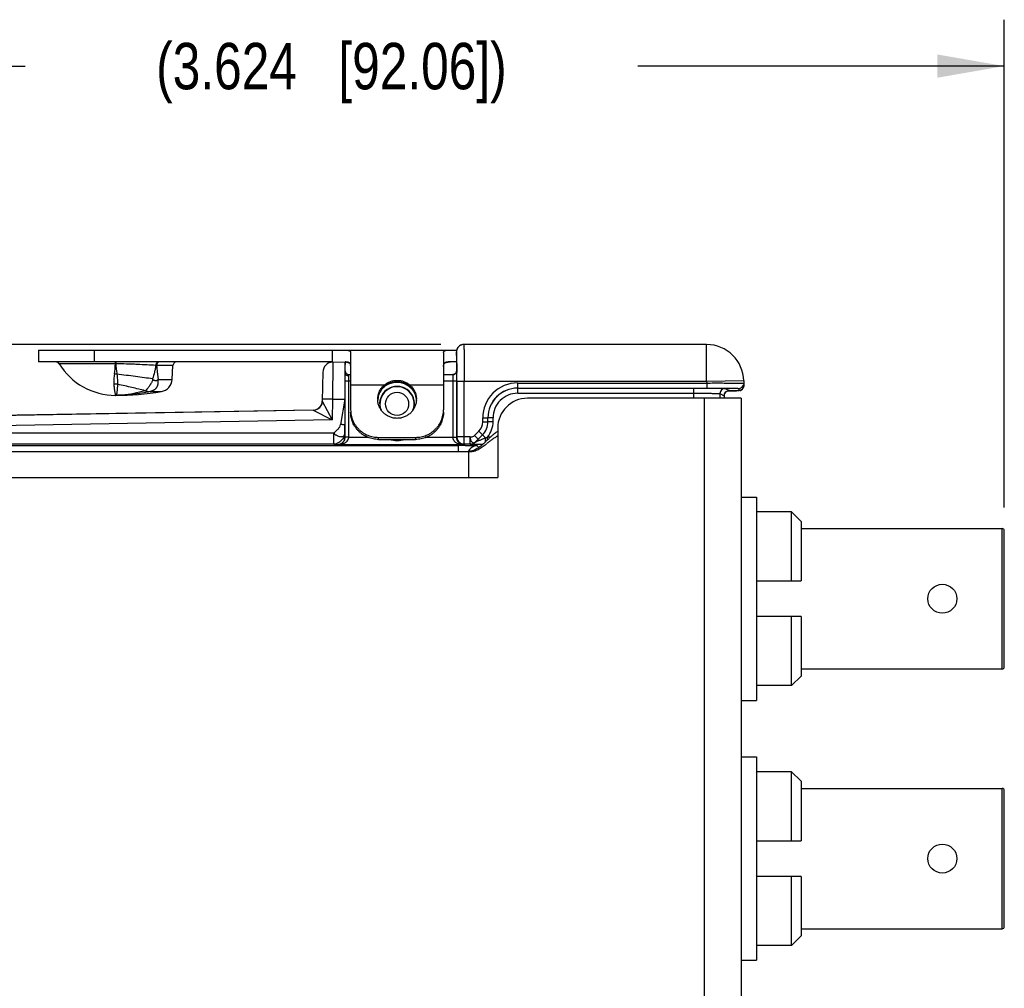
# Model space of a CAD drawing. Header units: inches. Extents: x 0 to 22, y 0 to 17.
# Tile 5 of 30: x 7.7 to 10.3, y 7.6 to 10.2. Entities that reach past the tile are written whole.
import ezdxf

# ---------------------------------------------------------------- set-up
doc = ezdxf.new("R2010")
doc.units = ezdxf.units.IN
doc.header["$LTSCALE"] = 1.21
doc.header["$MEASUREMENT"] = 0
doc.layers.get('0').update_dxf_attribs({"linetype": 'CONTINUOUS'})
for name, color, linetype in [('02___PRT_ALL_AXES', 7, 'CONTINUOUS'), ('03___PRT_ALL_CURVES', 7, 'CONTINUOUS'), ('DIMENSIONS', 7, 'CONTINUOUS'), ('FEATURES', 7, 'CONTINUOUS')]:
    doc.layers.add(name, color=color, linetype=linetype)
doc.styles.get("Standard").update_dxf_attribs({"font": 'txt', "width": 0.8})
doc.dimstyles.new('DIMSTYLE_1', dxfattribs={"dimtxt": 0.125, "dimasz": 0.18, "dimexe": 0.125, "dimexo": 0.0625, "dimgap": 0.0625, "dimtad": 0, "dimtih": 1, "dimtoh": 1, "dimdec": 3, "dimzin": 4, "dimdsep": 46, "dimtxsty": 'STANDARD', "dimblk": '_FILLED', "dimblk1": '_FILLED', "dimblk2": '_FILLED', "dimcen": 0.09, "dimadec": 0, "dimazin": 0, "dimtp": 0.001, "dimtm": 0.001, "dimtfac": 1, "dimtdec": 3, "dimtofl": 0, "dimtmove": 0, "dimatfit": 3, "dimldrblk": '_FILLED', "dimfxl": 1, "dimtolj": 1, "dimtzin": 4, "dimarcsym": 0})

# ---------------------------------------------------------------- blocks, each defined once
blk = doc.blocks.new('_FILLED')
at = {"color": 0, "linetype": 'BYBLOCK'}
blk.add_solid([(0, 0), (-1, 0.174), (-1, -0.174)], dxfattribs=at)
blk = doc.blocks.new('*D0')
at = {"layer": 'DIMENSIONS', "color": 2, "linetype": 'CONTINUOUS'}
for p, q in [((6.6806, 7.1658), (6.6806, 10.1624)), ((10.305, 8.848), (10.305, 10.1624)), ((6.6806, 10.0374), (7.6678, 10.0374)), ((10.305, 10.0374), (9.3178, 10.0374))]:
    blk.add_line(p, q, dxfattribs=at)
at = {"layer": 'DIMENSIONS', "color": 2, "linetype": 'CONTINUOUS', "xscale": 0.18, "yscale": 0.18, "zscale": 0.18, "rotation": 180}
blk.add_blockref('_FILLED', (6.6806, 10.0374), dxfattribs=at)
at = {"layer": 'DIMENSIONS', "color": 2, "linetype": 'CONTINUOUS', "xscale": 0.18, "yscale": 0.18, "zscale": 0.18}
blk.add_blockref('_FILLED', (10.305, 10.0374), dxfattribs=at)
at = {"layer": 'DIMENSIONS', "color": 2, "linetype": 'CONTINUOUS', "insert": (8.4928, 10.0999), "char_height": 0.125, "width": 1.525, "attachment_point": 2, "line_spacing_factor": 0.9}
blk.add_mtext('(3.624{\\Ftxt.shx;\\W1.000000;\\H0.125000; }[92.06])', dxfattribs=at)
blk = doc.blocks.new('*D3')
at = {"layer": 'DIMENSIONS', "color": 2, "linetype": 'CONTINUOUS'}
for p, q in [((8.787, 9.2874), (5.8056, 9.2874)), ((5.9306, 9.2874), (5.9306, 8.2132)), ((5.9306, 6.8889), (5.9306, 7.9632)), ((6.6181, 6.8889), (5.8056, 6.8889))]:
    blk.add_line(p, q, dxfattribs=at)
at = {"layer": 'DIMENSIONS', "color": 2, "linetype": 'CONTINUOUS', "xscale": 0.18, "yscale": 0.18, "zscale": 0.18}
for p, rotation in [((5.9306, 9.2874), 90), ((5.9306, 6.8889), 269.999904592)]:
    blk.add_blockref('_FILLED', p, dxfattribs=dict(at, rotation=rotation))
at = {"layer": 'DIMENSIONS', "color": 2, "linetype": 'CONTINUOUS', "insert": (5.9306, 8.1507), "char_height": 0.125, "width": 1.325, "attachment_point": 2, "line_spacing_factor": 0.9}
blk.add_mtext('2.399{\\Ftxt.shx;\\W1.000000;\\H0.125000; }[60.92]', dxfattribs=at)

msp = doc.modelspace()

# ---------------------------------------------------------------- linework, layer by layer
at = {"color": 7, "linetype": 'CONTINUOUS'}
for p, q in [((9.5033, 9.2874), (8.8495, 9.2874)), ((9.5033, 9.1874), (9.5033, 9.2874)), ((8.8295, 9.2574), (8.8295, 9.2674)), ((8.8295, 9.2674), (8.8298, 9.2575)), ((8.8295, 9.2574), (8.8295, 9.2574)), ((8.8298, 9.2575), (8.8302, 9.2159)), ((7.9113, 9.2356), (7.7594, 9.2356)), ((7.9113, 9.2404), (7.9113, 9.2398)), ((7.9119, 9.2356), (7.9113, 9.2356)), ((7.9118, 9.2404), (7.9119, 9.2356)), ((8.0661, 9.2309), (8.0219, 9.2309)), ((8.4962, 9.2398), (8.4954, 9.1398)), ((8.4962, 9.2398), (8.5296, 9.2404)), ((8.5296, 9.2104), (8.5296, 9.2404)), ((8.4697, 9.2133), (8.4683, 9.1348)), ((8.5295, 9.1894), (8.5296, 9.2103)), ((8.5395, 9.1894), (8.5396, 9.2026)), ((8.5396, 9.2026), (8.5396, 9.2064)), ((8.5396, 9.2064), (8.5446, 9.2064)), ((8.7946, 9.2064), (8.8199, 9.2064)), ((8.8195, 9.206), (8.8197, 9.1894)), ((8.8249, 9.2078), (8.8232, 9.2072)), ((8.8295, 9.2158), (8.8295, 9.2157)), ((8.8295, 9.2157), (8.8297, 9.1894)), ((8.8302, 9.2159), (8.8302, 9.2117)), ((8.0262, 9.1933), (8.0641, 9.1933)), ((8.5295, 9.0376), (8.5295, 9.1894)), ((8.5295, 9.1894), (8.5446, 9.1894)), ((8.5395, 9.0376), (8.5395, 9.1894)), ((8.7946, 9.1894), (8.8297, 9.1894)), ((8.8197, 9.1894), (8.8197, 9.0376)), ((8.8297, 9.1894), (8.8297, 9.0376)), ((8.8302, 9.1874), (8.8302, 9.0387)), ((9.5033, 9.1874), (8.8302, 9.1874)), ((8.8502, 9.0187), (8.8502, 9.1874)), ((8.9942, 9.1836), (8.9942, 9.1699)), ((8.9942, 9.1836), (9.5034, 9.1836)), ((9.6033, 9.1892), (9.5033, 9.1874)), ((9.5033, 9.1874), (9.5034, 9.1836)), ((9.5034, 9.1836), (9.5034, 9.1699)), ((9.6034, 9.1831), (9.6024, 9.1776)), ((9.6033, 9.1892), (9.6035, 9.177)), ((7.9119, 9.1504), (7.9116, 9.1504)), ((7.9119, 9.1504), (7.9116, 9.1504)), ((7.9919, 9.1628), (8.0046, 9.1608)), ((8.0046, 9.1608), (8.0046, 9.1606)), ((8.0046, 9.1606), (8.0349, 9.1606)), ((8.6303, 9.1691), (8.6303, 9.1692)), ((8.7089, 9.1691), (8.7089, 9.1692)), ((8.9942, 9.1699), (9.5034, 9.1699)), ((8.9944, 9.156), (8.9944, 9.1698)), ((8.9944, 9.156), (9.4692, 9.156)), ((9.4692, 9.1424), (9.4692, 9.1698)), ((9.5034, 9.1699), (9.5116, 9.1698)), ((9.5035, 9.1697), (9.5152, 9.1697)), ((9.5392, 9.1553), (9.5392, 9.1424)), ((9.5392, 9.1553), (9.5509, 9.1494)), ((9.5509, 9.1494), (9.5509, 9.1424)), ((9.5509, 9.1494), (9.5509, 9.1494)), ((9.553, 9.1691), (9.5647, 9.1632)), ((9.5601, 9.1624), (9.5722, 9.1625)), ((9.5632, 9.1624), (9.5603, 9.1624)), ((9.5647, 9.1632), (9.5628, 9.1631)), ((9.5645, 9.1625), (9.5632, 9.1624)), ((9.5722, 9.1625), (9.5797, 9.1626)), ((9.5797, 9.1626), (9.5835, 9.1627)), ((9.5896, 9.1691), (9.5897, 9.163)), ((8.4683, 9.1348), (8.4945, 9.0841)), ((8.4954, 9.1398), (8.4684, 9.1403)), ((8.4954, 9.1398), (8.4945, 9.0841)), ((8.4954, 9.1398), (8.5288, 9.1404)), ((8.5288, 9.1404), (8.5176, 9.072)), ((8.5288, 9.1404), (8.5289, 9.072)), ((8.4438, 9.1108), (6.8943, 9.0837)), ((8.4438, 9.1102), (6.8943, 9.0832)), ((8.4438, 9.1102), (8.4945, 9.0841)), ((8.4945, 9.0841), (6.8948, 9.0562)), ((8.5291, 9.0485), (8.5289, 9.072)), ((8.9004, 9.0793), (8.9004, 9.0899)), ((8.9004, 9.0899), (8.9142, 9.0899)), ((8.9004, 9.0793), (8.9142, 9.0793)), ((8.9142, 9.0793), (8.9142, 9.0899)), ((8.9142, 9.0899), (8.9144, 9.0898)), ((8.9142, 9.0793), (8.9144, 9.0792)), ((8.9144, 9.0792), (8.9144, 9.0898)), ((8.9281, 9.0898), (8.9144, 9.0898)), ((8.9281, 9.0792), (8.9144, 9.0792)), ((8.9281, 9.0792), (8.9281, 9.0898)), ((8.4991, 9.0485), (6.9508, 9.0485)), ((8.4991, 9.0185), (8.4991, 9.0485)), ((8.5291, 9.0485), (8.5292, 9.0382)), ((8.8779, 9.0418), (8.8898, 9.0537)), ((8.8804, 9.0245), (8.8997, 9.0439)), ((8.8877, 9.032), (8.8996, 9.0439)), ((8.8898, 9.0537), (8.8996, 9.0439)), ((8.8996, 9.0439), (8.8997, 9.0439)), ((8.9078, 9.0357), (8.8997, 9.0439)), ((8.4991, 9.0185), (6.9508, 9.0185)), ((8.4991, 9.0185), (8.5092, 9.0182)), ((8.5098, 9.0171), (8.5092, 9.0182)), ((8.8494, 9.0171), (8.5098, 9.0171)), ((8.5295, 9.0376), (8.5292, 9.0382)), ((8.5295, 9.0361), (8.5295, 9.0376)), ((8.5395, 9.0376), (8.5295, 9.0376)), ((8.5395, 9.0371), (8.5295, 9.0375)), ((8.5918, 9.0371), (8.5395, 9.0371)), ((8.8197, 9.0371), (8.7474, 9.0371)), ((8.8197, 9.0376), (8.8297, 9.0376)), ((8.8197, 9.0371), (8.8297, 9.0373)), ((8.8302, 9.0387), (8.8297, 9.0376)), ((8.8297, 9.0376), (8.8297, 9.0361)), ((8.8302, 9.0385), (8.8302, 9.0387)), ((8.8662, 9.0387), (8.8302, 9.0387)), ((8.8502, 9.0187), (8.8465, 9.019)), ((8.8502, 9.0187), (8.8494, 9.0171)), ((8.8662, 9.0187), (8.8502, 9.0187)), ((8.8662, 9.0187), (8.8662, 9.0387)), ((8.8662, 9.0187), (8.8662, 9.0187)), ((8.8779, 9.0418), (8.8877, 9.032)), ((8.8803, 9.0245), (8.8877, 9.032)), ((8.8804, 9.0245), (8.8803, 9.0245)), ((8.9131, 9.0304), (8.9131, 9.0381)), ((8.9216, 9.0381), (8.9131, 9.0381)), ((6.9523, 9.0157), (8.835, 9.0157)), ((8.835, 8.9994), (8.835, 9.0157)), ((8.885, 9.0148), (8.8899, 9.0099)), ((9.5966, 8.8764), (9.6376, 8.8764)), ((9.6376, 8.8764), (9.6376, 8.3284)), ((9.7315, 8.8364), (9.6376, 8.8364)), ((9.7315, 8.6504), (9.7315, 8.8364)), ((9.7576, 8.8109), (9.7315, 8.8364)), ((9.7576, 8.8109), (9.7576, 8.6504)), ((9.7576, 8.7914), (10.2991, 8.7914)), ((10.2991, 8.4134), (10.2991, 8.7914)), ((10.305, 8.4194), (10.305, 8.7855)), ((9.6376, 8.6504), (9.7576, 8.6504)), ((9.7576, 8.5544), (9.6376, 8.5544)), ((9.7315, 8.3684), (9.7315, 8.5544)), ((9.7576, 8.5544), (9.7576, 8.3939)), ((9.7576, 8.4134), (10.2991, 8.4134)), ((9.7576, 8.3939), (9.7315, 8.3684)), ((9.7315, 8.3684), (9.6376, 8.3684)), ((9.5966, 8.3284), (9.6376, 8.3284)), ((9.5966, 8.1764), (9.6376, 8.1764)), ((9.6376, 8.1764), (9.6376, 7.6284)), ((9.7315, 8.1364), (9.6376, 8.1364)), ((9.7315, 7.9504), (9.7315, 8.1364)), ((9.7576, 8.1109), (9.7315, 8.1364)), ((9.7576, 8.1109), (9.7576, 7.9504)), ((9.7576, 8.0914), (10.2991, 8.0914)), ((10.2991, 7.7134), (10.2991, 8.0914)), ((10.305, 7.7194), (10.305, 8.0855)), ((9.6376, 7.9504), (9.7576, 7.9504)), ((9.7576, 7.8544), (9.6376, 7.8544)), ((9.7315, 7.6684), (9.7315, 7.8544)), ((9.7576, 7.8544), (9.7576, 7.6939)), ((9.7576, 7.6939), (9.7315, 7.6684)), ((9.7576, 7.7134), (10.2991, 7.7134)), ((9.7315, 7.6684), (9.6376, 7.6684)), ((9.5966, 7.6284), (9.6376, 7.6284))]:
    msp.add_line(p, q, dxfattribs=at)
at = {"color": 3, "linetype": 'CONTINUOUS'}
for p, q in [((9.5966, 9.1424), (9.0206, 9.1424)), ((9.4966, 9.1424), (9.4966, 5.9634)), ((9.5966, 9.1424), (9.5966, 5.9634)), ((8.9406, 9.0624), (8.9406, 8.9294)), ((6.9664, 8.9994), (8.8616, 8.9994)), ((8.8616, 8.9994), (8.8616, 8.9294)), ((6.9666, 8.9294), (8.9406, 8.9294))]:
    msp.add_line(p, q, dxfattribs=at)
at = {"color": 7, "linetype": 'CONTINUOUS'}
for points in [[(8.8495, 9.2874), (8.8476, 9.2873), (8.8457, 9.2871), (8.8439, 9.2866), (8.8422, 9.286), (8.8406, 9.2853), (8.8391, 9.2845), (8.8377, 9.2836), (8.8364, 9.2826), (8.8353, 9.2815), (8.8342, 9.2803), (8.8332, 9.2791), (8.8324, 9.2778), (8.8317, 9.2765), (8.831, 9.2751)], [(8.831, 9.2751), (8.8305, 9.2737), (8.8301, 9.2724), (8.8298, 9.271), (8.8296, 9.2698), (8.8295, 9.2685), (8.8295, 9.2674), (8.8295, 9.2664), (8.8295, 9.2157)], [(8.8295, 9.2158), (8.8292, 9.2136), (8.8277, 9.2104), (8.8248, 9.2078), (8.8215, 9.2065), (8.8199, 9.2064)], [(8.8277, 9.2104), (8.8277, 9.2104), (8.8249, 9.2078)], [(8.6303, 9.1691), (8.6372, 9.1756), (8.6478, 9.1818), (8.6598, 9.1854), (8.6696, 9.1863)], [(8.6696, 9.1863), (8.6796, 9.1854), (8.6916, 9.1817), (8.7022, 9.1754), (8.7089, 9.1691)], [(9.5971, 9.1651), (9.5998, 9.1673), (9.602, 9.1704), (9.6033, 9.1743), (9.6035, 9.177)], [(9.5509, 9.1494), (9.551, 9.1509), (9.5518, 9.1543), (9.5533, 9.1572), (9.5554, 9.1596), (9.5578, 9.1613), (9.5601, 9.1624)], [(9.5601, 9.1624), (9.562, 9.1629), (9.5629, 9.1631), (9.5631, 9.1631)], [(9.5923, 9.1632), (9.5945, 9.1638), (9.5971, 9.1651)]]:
    msp.add_lwpolyline(points, dxfattribs=at)
for centre, radius in [((8.6696, 9.1274), 0.0312), ((10.1381, 8.6024), 0.039), ((10.1381, 7.9024), 0.039)]:
    msp.add_circle(centre, radius, dxfattribs=at)
for centre, radius, start, end in [((8.8496, 9.2673), 0.0201, 126.0373, 143.8463), ((8.8496, 9.2673), 0.0201, 107.7556, 125.9236), ((8.8495, 9.2673), 0.0201, 90.0538, 107.6481), ((9.5033, 9.1874), 0.1, 1, 90), ((8.8496, 9.2674), 0.0201, 161.9995, 179.9428), ((8.8496, 9.2674), 0.0201, 143.9575, 161.891), ((7.7509, 9.2304), 0.01, 31.4985, 90), ((7.5243, 9.2619), 0.3878, 352.0387, 356.1115), ((6.7224, 9.2349), 1.1889, 0.0363, 0.2388), ((7.9985, 8.479), 0.7523, 88.2178, 88.3785), ((8.0761, 9.2304), 0.01, 90, 177), ((8.4967, 9.2128), 0.027, 90.9999, 178.9983), ((7.9019, 9.1344), 0.0741, 79.9641, 84.9601), ((8.5396, 9.2164), 0.01, 180, 270), ((8.8195, 9.2161), 0.0101, 270.169, 279.981), ((8.8198, 9.2158), 0.00966, 322.8502, 325.7716), ((8.8199, 9.2158), 0.00963, 325.8098, 336.9145), ((0.1553, 9.1878), 8.6749, 359.99753, 0.15769), ((7.9066, 9.1215), 0.0595, 80.0972, 90.0059), ((7.6949, 8.93), 0.4121, 39.6565, 39.9526), ((7.964, 9.2451), 0.0809, 318.9998, 320.2339), ((8.6674, 9.1364), 0.0495, 127.54, 130.7304), ((8.6718, 9.1365), 0.0495, 47.8262, 52.3022), ((8.9942, 9.0899), 0.0938, 89.9948, 179.9981), ((9.5896, 9.1829), 0.0138, 270.0054, 337.3547), ((7.9115, 9.4024), 0.252, 270.0789, 274.2022), ((8.0009, 9.3511), 0.1886, 266.8892, 267.2613), ((8.6684, 9.1356), 0.0508, 138.5174, 175.4388), ((8.6696, 9.1274), 0.047, 345.2935, 194.7065), ((8.6696, 9.1274), 0.0462, 338.0317, 201.9666), ((8.6672, 9.1367), 0.0492, 130.7264, 138.5618), ((8.6721, 9.1368), 0.049, 41.4238, 47.8376), ((8.6708, 9.1356), 0.0509, 4.5711, 41.4723), ((8.9942, 9.0899), 0.08, 89.9915, 179.9991), ((8.9944, 9.0898), 0.08, 89.9983, 179.9971), ((8.9944, 9.0898), 0.0662, 89.9953, 179.9978), ((9.553, 9.1553), 0.0138, 90.014, 179.993), ((9.5645, 9.1495), 0.0136, 155.131, 158.4595), ((9.5647, 9.1494), 0.0139, 137.5058, 155.0697), ((9.5646, 9.1495), 0.0137, 133.8316, 137.4644), ((9.5647, 9.1494), 0.0139, 114.4638, 133.7693), ((9.5646, 9.1496), 0.0136, 111.1816, 114.3852), ((9.5898, 9.1766), 0.0136, 291.9818, 294.1121), ((9.5897, 9.1768), 0.0139, 315.9552, 335.8572), ((9.5899, 9.1767), 0.0137, 335.9462, 342.0935), ((8.4434, 9.1358), 0.025, 270.9999, 358.9978), ((8.4434, 9.1352), 0.025, 270.9962, 330.7972), ((8.8642, 9.0793), 0.0362, 315.0025, 359.9975), ((8.8642, 9.0793), 0.05, 315.0019, 359.9981), ((8.8644, 9.0792), 0.05, 314.9975, 0.0025), ((8.8644, 9.0792), 0.0638, 319.8109, 359.9999), ((8.5096, 9.0376), 0.03, 359.008, 0.0009), ((8.8497, 9.0376), 0.03, 179.9996, 180.9915), ((8.8502, 9.0387), 0.02, 180.5145, 259.3305), ((8.8662, 9.0387), 0.02, 270.0043, 314.9957), ((8.8662, 9.0387), 0.02, 270.0043, 314.9957), ((8.2898, 10.4313), 1.5263, 293.8886, 294.1036), ((8.8351, 6.2072), 2.8085, 89.8296, 90.0011), ((8.8357, 6.4072), 2.6085, 89.63, 89.8304), ((8.8851, 8.9898), 0.0251, 144.0095, 156.8303), ((8.885, 8.9898), 0.025, 90.0198, 143.9975), ((10.2991, 8.7855), 0.00591, 360, 90), ((10.2991, 8.4194), 0.00591, 270, 0), ((10.2991, 8.0855), 0.00591, 360, 90), ((10.2991, 7.7194), 0.00591, 270, 0)]:
    msp.add_arc(centre, radius, start, end, dxfattribs=at)
at = {"color": 3, "linetype": 'CONTINUOUS'}
for centre, radius, start, end in [((9.0206, 9.0624), 0.08, 90, 180), ((9.0242, 8.9312), 0.1481, 124.3708, 127.3235), ((8.7027, 9.2376), 0.2952, 312.4873, 312.7156), ((8.5919, 9.357), 0.458, 312.7722, 313.3909), ((8.573, 9.4453), 0.5432, 307.8691, 308.1081), ((8.1344, 10.0037), 1.2532, 308.1319, 308.2857)]:
    msp.add_arc(centre, radius, start, end, dxfattribs=at)
at = {"color": 7, "linetype": 'CONTINUOUS'}
msp.add_ellipse((8.5297, 9.1404), major_axis=(0, 0.1), ratio=0.008726, start_param=6.383505, end_param=7.854134, dxfattribs=at)
for points, knots in [([(8.8495, 9.2874), (8.8496, 9.2874), (8.8495, 9.2872), (8.8496, 9.2869), (8.8496, 9.2862), (8.8497, 9.2854), (8.8497, 9.2843), (8.8497, 9.2825), (8.8498, 9.2795), (8.8498, 9.2753), (8.8499, 9.2703), (8.85, 9.2645), (8.85, 9.2579), (8.8501, 9.2507), (8.8501, 9.2398), (8.8502, 9.2252), (8.8502, 9.2067), (8.8502, 9.1939), (8.8502, 9.1874)], [0, 0, 0, 0, 0.001252, 0.004874, 0.010885, 0.019277, 0.030029, 0.043115, 0.076172, 0.118124, 0.168582, 0.227046, 0.292966, 0.365693, 0.444535, 0.617445, 0.805006, 1, 1, 1, 1]), ([(8.0198, 9.231), (8.0119, 9.2315), (7.9952, 9.2324), (7.9739, 9.2335), (7.9556, 9.2343), (7.9363, 9.235), (7.9217, 9.2354), (7.9119, 9.2356)], [0, 0, 0, 0, 0.218809, 0.463921, 0.593862, 0.727277, 1, 1, 1, 1]), ([(7.9119, 9.2356), (7.9123, 9.2308), (7.9131, 9.2213), (7.9142, 9.2119), (7.9149, 9.2074)], [0, 0, 0, 0, 0.514825, 1, 1, 1, 1]), ([(8.0198, 9.231), (8.0193, 9.2279), (8.0182, 9.2218), (8.0155, 9.2096), (8.0129, 9.2006), (8.0108, 9.1947)], [0, 0, 0, 0, 0.249996, 0.499966, 1, 1, 1, 1]), ([(8.0265, 9.2404), (8.0261, 9.2404), (8.0252, 9.2403), (8.0239, 9.2397), (8.0228, 9.2389), (8.0218, 9.2377), (8.021, 9.2363), (8.0203, 9.2346), (8.0199, 9.2329), (8.0198, 9.2316), (8.0198, 9.231)], [0, 0, 0, 0, 0.100605, 0.205668, 0.317879, 0.43887, 0.568975, 0.707309, 0.852072, 1, 1, 1, 1]), ([(8.0264, 9.2397), (8.0257, 9.2393), (8.0248, 9.2386), (8.0238, 9.2373), (8.0229, 9.2359), (8.0223, 9.2342), (8.022, 9.2324), (8.0219, 9.2314), (8.0219, 9.2309)], [0, 0, 0, 0, 0.220187, 0.338776, 0.462917, 0.725343, 0.86203, 1, 1, 1, 1]), ([(8.0219, 9.2309), (8.0224, 9.2246), (8.0232, 9.2152), (8.0248, 9.2026), (8.0257, 9.1964), (8.0262, 9.1933)], [0, 0, 0, 0, 0.502444, 0.75207, 1, 1, 1, 1]), ([(8.029, 9.2404), (8.0286, 9.2404), (8.0276, 9.2403), (8.0268, 9.2399), (8.0264, 9.2397)], [0, 0, 0, 0, 0.491068, 1, 1, 1, 1]), ([(7.9085, 9.2082), (7.9081, 9.2057), (7.9075, 9.2009), (7.9069, 9.195), (7.9065, 9.1904), (7.9064, 9.1872), (7.9064, 9.1841), (7.9065, 9.182), (7.9065, 9.181)], [0, 0, 0, 0, 0.275452, 0.534401, 0.657421, 0.776029, 0.890204, 1, 1, 1, 1]), ([(8.0108, 9.1947), (8.0035, 9.1958), (7.9884, 9.198), (7.965, 9.2011), (7.9402, 9.2043), (7.9234, 9.2063), (7.9149, 9.2074)], [0, 0, 0, 0, 0.227444, 0.473727, 0.733305, 1, 1, 1, 1]), ([(7.9149, 9.2074), (7.9152, 9.2049), (7.9158, 9.2), (7.9164, 9.194), (7.9167, 9.1894), (7.9169, 9.1862), (7.9169, 9.1831), (7.9168, 9.1811), (7.9168, 9.1801)], [0, 0, 0, 0, 0.278024, 0.539869, 0.663578, 0.78183, 0.894135, 1, 1, 1, 1]), ([(8.5396, 9.2026), (8.5383, 9.2026), (8.5358, 9.203), (8.5325, 9.2047), (8.5302, 9.2072), (8.5296, 9.2094), (8.5296, 9.2104)], [0, 0, 0, 0, 0.277863, 0.540785, 0.77975, 1, 1, 1, 1]), ([(8.8199, 9.2064), (8.8198, 9.2064), (8.8195, 9.2064), (8.8195, 9.2061), (8.8195, 9.206)], [0, 0, 0, 0, 0.500188, 1, 1, 1, 1]), ([(8.8212, 9.2061), (8.8225, 9.2064), (8.8249, 9.2072), (8.8268, 9.209), (8.8275, 9.2099)], [0, 0, 0, 0, 0.502748, 1, 1, 1, 1]), ([(7.9065, 9.181), (7.9068, 9.1774), (7.9073, 9.1723), (7.9081, 9.1658), (7.9087, 9.1618), (7.9093, 9.1584), (7.9099, 9.1556), (7.9103, 9.1537), (7.9107, 9.1524), (7.9108, 9.1519), (7.9109, 9.1517)], [0, 0, 0, 0, 0.365736, 0.520959, 0.656963, 0.773264, 0.869435, 0.945092, 0.975151, 1, 1, 1, 1]), ([(7.9168, 9.1801), (7.9166, 9.1779), (7.9163, 9.1736), (7.9159, 9.1684), (7.9156, 9.1647), (7.9154, 9.1623), (7.9151, 9.16), (7.9148, 9.158), (7.9146, 9.1563), (7.9143, 9.1547), (7.9139, 9.1534), (7.9136, 9.1524), (7.9132, 9.1516), (7.9129, 9.1512), (7.9126, 9.1508), (7.9123, 9.1506), (7.9119, 9.1504), (7.9117, 9.1504), (7.9116, 9.1504)], [0, 0, 0, 0, 0.221858, 0.416322, 0.502972, 0.582467, 0.654746, 0.719773, 0.777541, 0.828075, 0.871467, 0.907926, 0.937842, 0.95058, 0.962018, 0.981833, 0.990932, 1, 1, 1, 1]), ([(7.9907, 9.1628), (7.985, 9.1643), (7.9733, 9.1673), (7.9552, 9.1716), (7.9362, 9.1759), (7.9233, 9.1787), (7.9168, 9.1801)], [0, 0, 0, 0, 0.231262, 0.477986, 0.735848, 1, 1, 1, 1]), ([(8.0122, 9.1931), (8.0115, 9.1913), (8.0104, 9.1888), (8.0087, 9.1856), (8.0074, 9.1832), (8.006, 9.1809), (8.0045, 9.1787), (8.0032, 9.1766), (8.0014, 9.174), (7.9992, 9.1709), (7.997, 9.1681), (7.9953, 9.1662), (7.9942, 9.1649), (7.9931, 9.1637), (7.9923, 9.1631), (7.9919, 9.1628)], [0, 0, 0, 0, 0.150888, 0.225709, 0.299703, 0.372533, 0.443758, 0.512952, 0.579818, 0.70548, 0.818641, 0.869895, 0.917311, 0.960717, 1, 1, 1, 1]), ([(8.025, 9.192), (8.0252, 9.1911), (8.0253, 9.1893), (8.0255, 9.1865), (8.0255, 9.1843), (8.0253, 9.1825), (8.0251, 9.1808), (8.0248, 9.1791), (8.0244, 9.1775), (8.0241, 9.1763), (8.0237, 9.1751), (8.0231, 9.1739), (8.0225, 9.1728), (8.0219, 9.1717), (8.0212, 9.1706), (8.0205, 9.1696), (8.0197, 9.1686), (8.0188, 9.1677), (8.0178, 9.1668), (8.0168, 9.166), (8.0157, 9.1652), (8.0146, 9.1645), (8.0134, 9.1639), (8.0122, 9.1633), (8.011, 9.1627), (8.0085, 9.1617), (8.0063, 9.1611), (8.0046, 9.1608)], [0, 0, 0, 0, 0.066021, 0.130759, 0.194255, 0.22561, 0.256711, 0.317967, 0.34808, 0.378013, 0.408024, 0.438336, 0.468746, 0.498855, 0.528515, 0.558186, 0.58839, 0.619034, 0.649827, 0.681049, 0.712899, 0.744913, 0.776894, 0.808944, 0.841024, 0.873052, 1, 1, 1, 1]), ([(8.0122, 9.1931), (8.0123, 9.1929), (8.0125, 9.1927), (8.0129, 9.1924), (8.0133, 9.1921), (8.0138, 9.1918), (8.0145, 9.1915), (8.0156, 9.1911), (8.017, 9.1907), (8.0188, 9.1905), (8.0202, 9.1904), (8.0213, 9.1905), (8.0221, 9.1906), (8.0229, 9.1908), (8.0239, 9.1911), (8.0247, 9.1916), (8.025, 9.192)], [0, 0, 0, 0, 0.034956, 0.069496, 0.103695, 0.137448, 0.203931, 0.269449, 0.397778, 0.522557, 0.643908, 0.703433, 0.762314, 0.820694, 0.878986, 1, 1, 1, 1]), ([(8.6696, 9.1864), (8.6667, 9.1864), (8.6609, 9.186), (8.6538, 9.1843), (8.6484, 9.1822), (8.6445, 9.1804), (8.6408, 9.1782), (8.6384, 9.1766), (8.6373, 9.1757)], [0, 0, 0, 0, 0.251724, 0.502364, 0.627125, 0.751536, 0.875753, 1, 1, 1, 1]), ([(8.702, 9.1756), (8.7009, 9.1765), (8.6985, 9.1782), (8.6948, 9.1803), (8.6909, 9.1822), (8.6855, 9.1843), (8.6784, 9.186), (8.6725, 9.1864), (8.6696, 9.1864)], [0, 0, 0, 0, 0.124254, 0.248473, 0.372881, 0.497639, 0.748273, 1, 1, 1, 1]), ([(9.5034, 9.1836), (9.5099, 9.1836), (9.5227, 9.1837), (9.5412, 9.1837), (9.5558, 9.1836), (9.5666, 9.1836), (9.5739, 9.1836), (9.5805, 9.1835), (9.5863, 9.1835), (9.5913, 9.1835), (9.5955, 9.1834), (9.5984, 9.1833), (9.6003, 9.1833), (9.6014, 9.1833), (9.6022, 9.1832), (9.6029, 9.1832), (9.6032, 9.1831), (9.6034, 9.1832), (9.6034, 9.1831)], [0, 0, 0, 0, 0.194983, 0.382528, 0.555407, 0.634234, 0.706957, 0.772868, 0.831336, 0.881796, 0.92376, 0.956828, 0.969924, 0.980684, 0.989083, 0.995104, 0.998736, 1, 1, 1, 1]), ([(7.9109, 9.1517), (7.911, 9.1515), (7.9111, 9.1512), (7.9112, 9.1509), (7.9113, 9.1507), (7.9114, 9.1506), (7.9115, 9.1505), (7.9115, 9.1504), (7.9116, 9.1504), (7.9116, 9.1504)], [0, 0, 0, 0, 0.399105, 0.559656, 0.69452, 0.804197, 0.889674, 0.953129, 1, 1, 1, 1]), ([(8.0046, 9.1606), (7.997, 9.1589), (7.9816, 9.156), (7.9584, 9.1528), (7.9352, 9.1509), (7.9196, 9.1504), (7.9119, 9.1504)], [0, 0, 0, 0, 0.25126, 0.501248, 0.750615, 1, 1, 1, 1]), ([(7.9907, 9.1628), (7.9808, 9.1597), (7.9607, 9.1546), (7.9402, 9.1518), (7.93, 9.1511)], [0, 0, 0, 0, 0.50412, 1, 1, 1, 1]), ([(8.6178, 9.1396), (8.618, 9.1423), (8.6188, 9.1477), (8.621, 9.1541), (8.6233, 9.1591), (8.626, 9.1638), (8.6285, 9.1671), (8.6303, 9.1691)], [0, 0, 0, 0, 0.249143, 0.498669, 0.623825, 0.749213, 1, 1, 1, 1]), ([(8.7089, 9.1691), (8.7107, 9.1671), (8.7132, 9.1638), (8.7159, 9.1591), (8.7182, 9.1541), (8.7204, 9.1477), (8.7212, 9.1423), (8.7214, 9.1396)], [0, 0, 0, 0, 0.250787, 0.376175, 0.501331, 0.750858, 1, 1, 1, 1]), ([(9.4692, 9.156), (9.4737, 9.156), (9.4825, 9.156), (9.4954, 9.156), (9.5072, 9.1559), (9.5176, 9.1558), (9.5253, 9.1557), (9.5303, 9.1556), (9.5333, 9.1556), (9.5357, 9.1555), (9.5374, 9.1555), (9.5385, 9.1553), (9.5391, 9.1554), (9.5392, 9.1553)], [0, 0, 0, 0, 0.192887, 0.378577, 0.550072, 0.700902, 0.825384, 0.876235, 0.918832, 0.952774, 0.977747, 0.993526, 1, 1, 1, 1]), ([(9.5116, 9.1698), (9.5168, 9.1698), (9.5269, 9.1698), (9.5415, 9.1698), (9.5549, 9.1697), (9.565, 9.1696), (9.5721, 9.1696), (9.5766, 9.1695), (9.5804, 9.1694), (9.5836, 9.1694), (9.5858, 9.1693), (9.5873, 9.1693), (9.5881, 9.1692), (9.5887, 9.1692), (9.5892, 9.1692), (9.5895, 9.1691), (9.5896, 9.1691), (9.5896, 9.1691)], [0, 0, 0, 0, 0.199842, 0.389399, 0.562219, 0.712418, 0.777405, 0.83489, 0.884387, 0.925473, 0.957801, 0.970594, 0.981102, 0.989303, 0.995184, 0.998738, 1, 1, 1, 1]), ([(9.5152, 9.1697), (9.5179, 9.1697), (9.523, 9.1696), (9.5304, 9.1696), (9.5368, 9.1695), (9.5422, 9.1694), (9.5465, 9.1693), (9.5495, 9.1693), (9.5512, 9.1692), (9.5521, 9.1692), (9.5526, 9.1691), (9.5529, 9.1691), (9.553, 9.1691)], [0, 0, 0, 0, 0.215721, 0.41031, 0.580887, 0.724936, 0.840329, 0.925368, 0.9561, 0.978822, 0.993458, 1, 1, 1, 1]), ([(9.5897, 9.163), (9.5897, 9.163), (9.5895, 9.163), (9.5893, 9.1629), (9.5887, 9.1629), (9.588, 9.1628), (9.5871, 9.1628), (9.5855, 9.1628), (9.5829, 9.1627), (9.5793, 9.1626), (9.575, 9.1626), (9.57, 9.1625), (9.5664, 9.1625), (9.5645, 9.1625)], [0, 0, 0, 0, 0.004336, 0.016713, 0.037238, 0.065877, 0.102576, 0.147248, 0.26007, 0.403268, 0.575477, 0.77503, 1, 1, 1, 1]), ([(8.4991, 9.0485), (8.5027, 9.0522), (8.5088, 9.0569), (8.5153, 9.0648), (8.5172, 9.0695), (8.5176, 9.072)], [0, 0, 0, 0, 0.509508, 0.757073, 1, 1, 1, 1]), ([(8.5289, 9.072), (8.5289, 9.0716), (8.5273, 9.0712), (8.5253, 9.0712), (8.5216, 9.0714), (8.519, 9.0717), (8.5176, 9.072)], [0, 0, 0, 0, 0.091544, 0.306667, 0.624996, 1, 1, 1, 1]), ([(8.4991, 9.0485), (8.5002, 9.0468), (8.5029, 9.0448), (8.5065, 9.0429), (8.5099, 9.0411), (8.514, 9.0394), (8.5188, 9.0387), (8.5231, 9.0393), (8.5266, 9.0413), (8.5287, 9.0446), (8.5291, 9.0472), (8.5291, 9.0485)], [0, 0, 0, 0, 0.163792, 0.24571, 0.323431, 0.466207, 0.59307, 0.702022, 0.798602, 0.894311, 1, 1, 1, 1]), ([(8.5291, 9.0485), (8.5291, 9.0478), (8.5289, 9.0463), (8.5282, 9.0428), (8.5265, 9.0383), (8.5232, 9.0333), (8.5192, 9.0285), (8.5144, 9.0244), (8.5093, 9.0212), (8.5042, 9.0192), (8.5007, 9.0186), (8.4991, 9.0185)], [0, 0, 0, 0, 0.045204, 0.103695, 0.229185, 0.35978, 0.498724, 0.63766, 0.769326, 0.8947, 1, 1, 1, 1]), ([(8.5092, 9.0182), (8.5118, 9.0182), (8.5171, 9.0192), (8.5238, 9.0236), (8.5282, 9.0303), (8.5292, 9.0356), (8.5292, 9.0382)], [0, 0, 0, 0, 0.250084, 0.500171, 0.750077, 1, 1, 1, 1]), ([(8.5098, 9.0171), (8.5128, 9.0172), (8.5191, 9.0179), (8.5265, 9.0205), (8.532, 9.0239), (8.5357, 9.0273), (8.5386, 9.0317), (8.5395, 9.0353), (8.5395, 9.0371)], [0, 0, 0, 0, 0.23567, 0.475478, 0.59908, 0.726739, 0.860347, 1, 1, 1, 1]), ([(8.5098, 9.0171), (8.5118, 9.0172), (8.5159, 9.0179), (8.5219, 9.0212), (8.5274, 9.0272), (8.5292, 9.0329), (8.5294, 9.0361)], [0, 0, 0, 0, 0.202148, 0.42011, 0.67547, 1, 1, 1, 1]), ([(8.6895, 9.0316), (8.6832, 9.0292), (8.6698, 9.0268), (8.6563, 9.0291), (8.65, 9.0315)], [0, 0, 0, 0, 0.49988, 1, 1, 1, 1]), ([(8.8197, 9.0371), (8.8197, 9.0353), (8.8206, 9.0317), (8.8235, 9.0273), (8.8272, 9.0239), (8.8327, 9.0205), (8.8401, 9.0179), (8.8463, 9.0172), (8.8494, 9.0171)], [0, 0, 0, 0, 0.139659, 0.273271, 0.400932, 0.524533, 0.764338, 1, 1, 1, 1]), ([(8.8297, 9.0361), (8.83, 9.0329), (8.8318, 9.0272), (8.8373, 9.0212), (8.8432, 9.0179), (8.8474, 9.0172), (8.8494, 9.0171)], [0, 0, 0, 0, 0.324542, 0.579903, 0.797862, 1, 1, 1, 1]), ([(8.8662, 9.0387), (8.8673, 9.0387), (8.8713, 9.0388), (8.8758, 9.0396), (8.8779, 9.0418)], [0, 0, 0, 0, 0.260379, 1, 1, 1, 1]), ([(8.8662, 9.0387), (8.8665, 9.0373), (8.8667, 9.0346), (8.8673, 9.0307), (8.8689, 9.0274), (8.8708, 9.0248), (8.8731, 9.023), (8.8757, 9.0224), (8.8783, 9.0228), (8.8797, 9.0239), (8.8803, 9.0245)], [0, 0, 0, 0, 0.163627, 0.319876, 0.463936, 0.591063, 0.70004, 0.797285, 0.890551, 1, 1, 1, 1]), ([(8.8998, 9.0181), (8.8978, 9.0181), (8.8939, 9.0181), (8.8881, 9.0182), (8.8826, 9.0182), (8.8776, 9.0183), (8.8738, 9.0183), (8.8711, 9.0184), (8.8695, 9.0184), (8.8682, 9.0185), (8.8672, 9.0185), (8.8666, 9.0186), (8.8662, 9.0186), (8.8662, 9.0187)], [0, 0, 0, 0, 0.179153, 0.352208, 0.516185, 0.667022, 0.799056, 0.855712, 0.904618, 0.944586, 0.974409, 0.993034, 1, 1, 1, 1]), ([(8.9078, 9.0357), (8.9052, 9.0346), (8.9013, 9.033), (8.896, 9.0308), (8.8922, 9.0292), (8.889, 9.0279), (8.8866, 9.0269), (8.8849, 9.0262), (8.8833, 9.0256), (8.8821, 9.0251), (8.8813, 9.0248), (8.8808, 9.0246), (8.8806, 9.0246), (8.8804, 9.0245), (8.8804, 9.0245)], [0, 0, 0, 0, 0.289599, 0.432568, 0.573202, 0.709789, 0.775519, 0.838472, 0.896993, 0.94828, 0.969268, 0.985669, 0.996311, 1, 1, 1, 1]), ([(8.9072, 9.0247), (8.9073, 9.0255), (8.9077, 9.0292), (8.9078, 9.0329), (8.9078, 9.0357)], [0, 0, 0, 0, 0.220928, 1, 1, 1, 1]), ([(8.8526, 9.0156), (8.8548, 9.0156), (8.8591, 9.0156), (8.8653, 9.0155), (8.8709, 9.0154), (8.8756, 9.0153), (8.8789, 9.0152), (8.8812, 9.0151), (8.8825, 9.0151), (8.8835, 9.015), (8.8843, 9.015), (8.8847, 9.0149), (8.885, 9.0149), (8.885, 9.0148)], [0, 0, 0, 0, 0.208529, 0.400418, 0.571377, 0.717588, 0.83579, 0.883553, 0.923375, 0.955058, 0.978436, 0.993398, 1, 1, 1, 1])]:
    msp.add_open_spline(points, degree=3, knots=knots, dxfattribs=at)
for points in [[(8.8287, 9.212), (8.8292, 9.2132), (8.8295, 9.2144), (8.8295, 9.2157)], [(9.6035, 9.177), (9.6036, 9.1755), (9.6033, 9.174), (9.6029, 9.1725)], [(9.5509, 9.1494), (9.5509, 9.1512), (9.5512, 9.1529), (9.5518, 9.1545)], [(9.5597, 9.1623), (9.5612, 9.1629), (9.563, 9.1632), (9.5647, 9.1632)], [(9.5949, 9.164), (9.5933, 9.1633), (9.5915, 9.163), (9.5897, 9.163)], [(9.5996, 9.1672), (9.5984, 9.1659), (9.597, 9.1649), (9.5954, 9.1642)], [(8.4652, 9.123), (8.4672, 9.1265), (8.4683, 9.1307), (8.4683, 9.1348)]]:
    msp.add_open_spline(points, degree=3, dxfattribs=at)
at = {"color": 3, "linetype": 'CONTINUOUS'}
for points, knots in [([(8.9344, 9.049), (8.9318, 9.047), (8.9268, 9.0429), (8.9197, 9.0366), (8.913, 9.0303), (8.9087, 9.0262), (8.9065, 9.0241)], [0, 0, 0, 0, 0.262354, 0.51669, 0.762781, 1, 1, 1, 1]), ([(8.902, 9.0199), (8.9005, 9.0185), (8.8974, 9.0157), (8.8926, 9.0118), (8.8879, 9.0083), (8.883, 9.0053), (8.878, 9.0028), (8.8727, 9.0009), (8.8673, 8.9997), (8.8635, 8.9994), (8.8616, 8.9994)], [0, 0, 0, 0, 0.13681, 0.26877, 0.396043, 0.519152, 0.639123, 0.757597, 0.8769, 1, 1, 1, 1]), ([(8.9065, 9.0165), (8.9047, 9.0151), (8.9012, 9.0124), (8.8959, 9.0087), (8.8905, 9.0053), (8.8851, 9.0025), (8.8796, 9.0002), (8.8738, 8.9988), (8.8678, 8.9981), (8.8637, 8.9983), (8.8616, 8.9986)], [0, 0, 0, 0, 0.13582, 0.266818, 0.393142, 0.51538, 0.634743, 0.753246, 0.873774, 1, 1, 1, 1]), ([(8.9406, 9.0409), (8.9378, 9.0394), (8.9325, 9.0361), (8.9249, 9.0308), (8.9178, 9.0254), (8.9132, 9.0218), (8.9109, 9.02)], [0, 0, 0, 0, 0.262554, 0.516589, 0.762485, 1, 1, 1, 1])]:
    msp.add_open_spline(points, degree=3, knots=knots, dxfattribs=at)
at = {"layer": '02___PRT_ALL_AXES', "color": 7, "linetype": 'CONTINUOUS'}
for p, q in [((8.0641, 9.1933), (8.0661, 9.2309)), ((8.5446, 9.179), (8.6364, 9.179)), ((8.7028, 9.179), (8.7946, 9.179))]:
    msp.add_line(p, q, dxfattribs=at)
for centre, radius, start, end in [((7.9116, 9.3289), 0.1785, 211.4985, 270), ((8.0292, 9.1952), 0.035, 279.4651, 357), ((7.9116, 9.9004), 0.75, 270, 279.4651), ((8.6681, 9.1397), 0.0505, 179.9972, 183.0197), ((8.6711, 9.1397), 0.0505, 356.9807, 0.0028)]:
    msp.add_arc(centre, radius, start, end, dxfattribs=at)
for points, knots in [([(8.6176, 9.1397), (8.6176, 9.1415), (8.6178, 9.1453), (8.6187, 9.1508), (8.6203, 9.1562), (8.6224, 9.1615), (8.6251, 9.1664), (8.6295, 9.1726), (8.6335, 9.1767), (8.6364, 9.179)], [0, 0, 0, 0, 0.12463, 0.249309, 0.374077, 0.498952, 0.623994, 0.749289, 1, 1, 1, 1]), ([(8.6364, 9.179), (8.6387, 9.1809), (8.6436, 9.1843), (8.6519, 9.188), (8.6606, 9.1902), (8.6666, 9.1908), (8.6696, 9.1908)], [0, 0, 0, 0, 0.249268, 0.498918, 0.749225, 1, 1, 1, 1]), ([(8.6696, 9.1908), (8.6726, 9.1908), (8.6786, 9.1902), (8.6873, 9.188), (8.6956, 9.1843), (8.7005, 9.1809), (8.7028, 9.179)], [0, 0, 0, 0, 0.250767, 0.501075, 0.750728, 1, 1, 1, 1]), ([(8.7028, 9.179), (8.7057, 9.1767), (8.7097, 9.1726), (8.7141, 9.1664), (8.7168, 9.1615), (8.7189, 9.1562), (8.7205, 9.1508), (8.7214, 9.1453), (8.7216, 9.1415), (8.7216, 9.1397)], [0, 0, 0, 0, 0.250711, 0.376006, 0.501048, 0.625923, 0.750691, 0.87537, 1, 1, 1, 1]), ([(8.6696, 9.0884), (8.6663, 9.0884), (8.6614, 9.0889), (8.655, 9.0904), (8.6503, 9.092), (8.6458, 9.094), (8.6415, 9.0965), (8.6375, 9.0993), (8.6337, 9.1025), (8.6303, 9.106), (8.6273, 9.1098), (8.6246, 9.1139), (8.6223, 9.1182), (8.6204, 9.1227), (8.619, 9.1274), (8.6181, 9.1321), (8.6178, 9.1354), (8.6177, 9.137)], [0, 0, 0, 0, 0.125751, 0.18871, 0.251582, 0.314376, 0.377102, 0.439756, 0.502321, 0.564794, 0.627177, 0.689472, 0.75169, 0.813838, 0.87593, 0.937979, 1, 1, 1, 1]), ([(8.7215, 9.137), (8.7214, 9.1354), (8.7211, 9.1321), (8.7202, 9.1274), (8.7187, 9.1227), (8.7169, 9.1182), (8.7146, 9.1139), (8.7119, 9.1098), (8.7089, 9.106), (8.7054, 9.1025), (8.7017, 9.0993), (8.6977, 9.0965), (8.6934, 9.094), (8.6889, 9.092), (8.6842, 9.0904), (8.6778, 9.0889), (8.6729, 9.0884), (8.6696, 9.0884)], [0, 0, 0, 0, 0.062021, 0.12407, 0.186162, 0.24831, 0.310528, 0.372823, 0.435206, 0.497679, 0.560244, 0.622898, 0.685624, 0.748418, 0.81129, 0.874249, 1, 1, 1, 1])]:
    msp.add_open_spline(points, degree=3, knots=knots, dxfattribs=at)
at = {"layer": '03___PRT_ALL_CURVES', "color": 40, "linetype": 'CONTINUOUS'}
for p, q in [((8.9406, 9.0534), (8.9406, 8.9294)), ((8.8616, 8.9994), (8.8616, 8.9294))]:
    msp.add_line(p, q, dxfattribs=at)
at = {"layer": 'FEATURES', "color": 7, "linetype": 'CONTINUOUS'}
for p, q in [((7.7036, 9.2724), (7.7036, 9.2404)), ((7.7036, 9.2724), (8.8301, 9.2724)), ((7.8536, 9.2724), (7.8536, 9.2404)), ((8.4946, 9.2724), (8.4946, 9.2404)), ((8.5446, 9.2656), (8.5446, 9.1111)), ((8.7946, 9.2656), (8.7946, 9.1111)), ((8.4962, 9.2404), (7.7036, 9.2404)), ((8.8295, 9.2404), (8.8128, 9.2404)), ((8.6196, 9.0317), (8.6196, 9.0372)), ((8.6196, 9.0372), (8.7196, 9.0372)), ((8.6196, 9.0317), (8.7196, 9.0317)), ((8.7196, 9.0372), (8.7196, 9.0317))]:
    msp.add_line(p, q, dxfattribs=at)
for points, knots in [([(8.5264, 9.2724), (8.5278, 9.2724), (8.5304, 9.2724), (8.5335, 9.2722), (8.5358, 9.272), (8.5373, 9.2717), (8.5387, 9.2714), (8.5399, 9.2711), (8.541, 9.2707), (8.542, 9.2702), (8.5428, 9.2696), (8.5435, 9.2689), (8.544, 9.2682), (8.5443, 9.2674), (8.5446, 9.2665), (8.5446, 9.2659), (8.5446, 9.2656)], [0, 0, 0, 0, 0.192635, 0.364348, 0.441845, 0.51361, 0.57963, 0.640027, 0.695069, 0.745237, 0.791245, 0.834086, 0.875, 0.915392, 0.956659, 1, 1, 1, 1]), ([(8.7946, 9.2656), (8.7946, 9.2659), (8.7946, 9.2665), (8.7949, 9.2674), (8.7952, 9.2682), (8.7957, 9.2689), (8.7964, 9.2696), (8.7972, 9.2702), (8.7982, 9.2707), (8.7993, 9.2711), (8.8005, 9.2714), (8.8019, 9.2717), (8.8034, 9.272), (8.8057, 9.2722), (8.8088, 9.2724), (8.8114, 9.2724), (8.8128, 9.2724)], [0, 0, 0, 0, 0.043341, 0.084608, 0.125, 0.165914, 0.208755, 0.254763, 0.304931, 0.359973, 0.42037, 0.48639, 0.558155, 0.635652, 0.807365, 1, 1, 1, 1]), ([(8.5446, 9.2306), (8.5446, 9.2314), (8.5445, 9.2326), (8.5441, 9.234), (8.5437, 9.235), (8.5432, 9.2358), (8.5426, 9.2366), (8.5418, 9.2374), (8.5406, 9.2382), (8.5392, 9.2389), (8.5375, 9.2394), (8.5356, 9.2398), (8.533, 9.2402), (8.5308, 9.2403), (8.5296, 9.2404)], [0, 0, 0, 0, 0.114564, 0.16764, 0.218769, 0.268875, 0.319017, 0.370294, 0.423749, 0.540452, 0.605095, 0.674395, 0.827506, 1, 1, 1, 1]), ([(8.5307, 9.2403), (8.5315, 9.2403), (8.533, 9.2401), (8.5352, 9.2398), (8.5372, 9.2393), (8.539, 9.2387), (8.5405, 9.2378), (8.5418, 9.2368), (8.5429, 9.2356), (8.5434, 9.2346), (8.5436, 9.2341)], [0, 0, 0, 0, 0.160293, 0.307966, 0.443236, 0.567021, 0.681234, 0.788847, 0.893717, 1, 1, 1, 1]), ([(8.5436, 9.2341), (8.544, 9.2333), (8.5443, 9.2319), (8.5446, 9.23), (8.5446, 9.229), (8.5446, 9.2284)], [0, 0, 0, 0, 0.470026, 0.726738, 1, 1, 1, 1]), ([(8.8128, 9.2404), (8.8114, 9.2404), (8.8094, 9.2404), (8.8067, 9.2402), (8.8049, 9.24), (8.8033, 9.2398), (8.8017, 9.2394), (8.8004, 9.239), (8.7991, 9.2385), (8.798, 9.2378), (8.7971, 9.2371), (8.7963, 9.2363), (8.7956, 9.2353), (8.7952, 9.2343), (8.7948, 9.2332), (8.7946, 9.2319), (8.7946, 9.2311), (8.7946, 9.2306)], [0, 0, 0, 0, 0.17823, 0.260107, 0.336901, 0.408544, 0.475078, 0.536692, 0.593786, 0.646983, 0.697168, 0.745448, 0.793076, 0.84132, 0.891324, 0.944008, 1, 1, 1, 1]), ([(8.7946, 9.2284), (8.7946, 9.229), (8.7946, 9.23), (8.7949, 9.2319), (8.7952, 9.2333), (8.7956, 9.2341)], [0, 0, 0, 0, 0.273265, 0.529978, 1, 1, 1, 1]), ([(8.7956, 9.2341), (8.7959, 9.2347), (8.7964, 9.2356), (8.7972, 9.2365), (8.7981, 9.2374), (8.7996, 9.2384), (8.8016, 9.2392), (8.804, 9.2398), (8.8067, 9.2402), (8.8096, 9.2404), (8.8117, 9.2404), (8.8128, 9.2404)], [0, 0, 0, 0, 0.099218, 0.148314, 0.197948, 0.301395, 0.41438, 0.539906, 0.679352, 0.832936, 1, 1, 1, 1]), ([(8.5446, 9.1111), (8.5446, 9.1087), (8.5448, 9.1038), (8.5459, 9.0967), (8.5477, 9.0896), (8.5502, 9.0828), (8.5533, 9.0762), (8.5571, 9.07), (8.5615, 9.0642), (8.5665, 9.0588), (8.5719, 9.0539), (8.5779, 9.0496), (8.5842, 9.0458), (8.5909, 9.0427), (8.5978, 9.0403), (8.6049, 9.0385), (8.6122, 9.0375), (8.6171, 9.0372), (8.6196, 9.0372)], [0, 0, 0, 0, 0.062015, 0.124068, 0.186142, 0.248272, 0.310469, 0.372744, 0.435106, 0.49756, 0.560107, 0.622747, 0.685473, 0.748277, 0.811147, 0.874064, 0.937033, 1, 1, 1, 1]), ([(8.6196, 9.0317), (8.6171, 9.0317), (8.6122, 9.0319), (8.6049, 9.033), (8.5978, 9.0347), (8.5909, 9.0372), (8.5842, 9.0403), (8.5779, 9.044), (8.5719, 9.0483), (8.5665, 9.0532), (8.5615, 9.0586), (8.5571, 9.0644), (8.5533, 9.0707), (8.5502, 9.0772), (8.5477, 9.0841), (8.5459, 9.0911), (8.5448, 9.0983), (8.5446, 9.1031), (8.5446, 9.1055)], [0, 0, 0, 0, 0.062967, 0.125936, 0.188853, 0.251723, 0.314527, 0.377253, 0.439893, 0.50244, 0.564894, 0.627256, 0.689531, 0.751728, 0.813858, 0.875932, 0.937985, 1, 1, 1, 1]), ([(8.7196, 9.0372), (8.722, 9.0372), (8.727, 9.0375), (8.7342, 9.0385), (8.7414, 9.0403), (8.7483, 9.0427), (8.755, 9.0458), (8.7613, 9.0496), (8.7672, 9.0539), (8.7727, 9.0588), (8.7777, 9.0642), (8.7821, 9.07), (8.7858, 9.0762), (8.789, 9.0828), (8.7915, 9.0896), (8.7933, 9.0967), (8.7944, 9.1038), (8.7946, 9.1087), (8.7946, 9.1111)], [0, 0, 0, 0, 0.062967, 0.125936, 0.188853, 0.251723, 0.314527, 0.377253, 0.439893, 0.50244, 0.564894, 0.627256, 0.689531, 0.751728, 0.813858, 0.875932, 0.937985, 1, 1, 1, 1]), ([(8.7946, 9.1055), (8.7946, 9.1031), (8.7944, 9.0983), (8.7933, 9.0911), (8.7915, 9.0841), (8.789, 9.0772), (8.7858, 9.0707), (8.7821, 9.0644), (8.7777, 9.0586), (8.7727, 9.0532), (8.7672, 9.0483), (8.7613, 9.044), (8.755, 9.0403), (8.7483, 9.0372), (8.7414, 9.0347), (8.7342, 9.033), (8.727, 9.0319), (8.722, 9.0317), (8.7196, 9.0317)], [0, 0, 0, 0, 0.062015, 0.124068, 0.186142, 0.248272, 0.310469, 0.372744, 0.435106, 0.49756, 0.560107, 0.622747, 0.685473, 0.748277, 0.811147, 0.874064, 0.937033, 1, 1, 1, 1])]:
    msp.add_open_spline(points, degree=3, knots=knots, dxfattribs=at)

# ---------------------------------------------------------------- dimensions: what is measured, and where the dimension line sits
at = {"layer": 'DIMENSIONS', "color": 2, "linetype": 'CONTINUOUS'}
dim = msp.add_linear_dim(base=(6.6806, 10.0374), p1=(10.305, 8.7855), p2=(6.6806, 7.1033), angle=180, text='(<>)', dimstyle='DIMSTYLE_1', dxfattribs=at)
dim.commit()
dim.dimension.update_dxf_attribs({"geometry": '*D0', "text_midpoint": (8.4928, 10.0374), "dimtype": 160})
dim = msp.add_linear_dim(base=(5.9306, 6.8889), p1=(8.8495, 9.2874), p2=(6.6806, 6.8889), angle=270, dimstyle='DIMSTYLE_1', dxfattribs=at)
dim.commit()
dim.dimension.update_dxf_attribs({"geometry": '*D3', "text_midpoint": (5.9306, 8.0882), "dimtype": 160})

doc.saveas('drawing.dxf')
